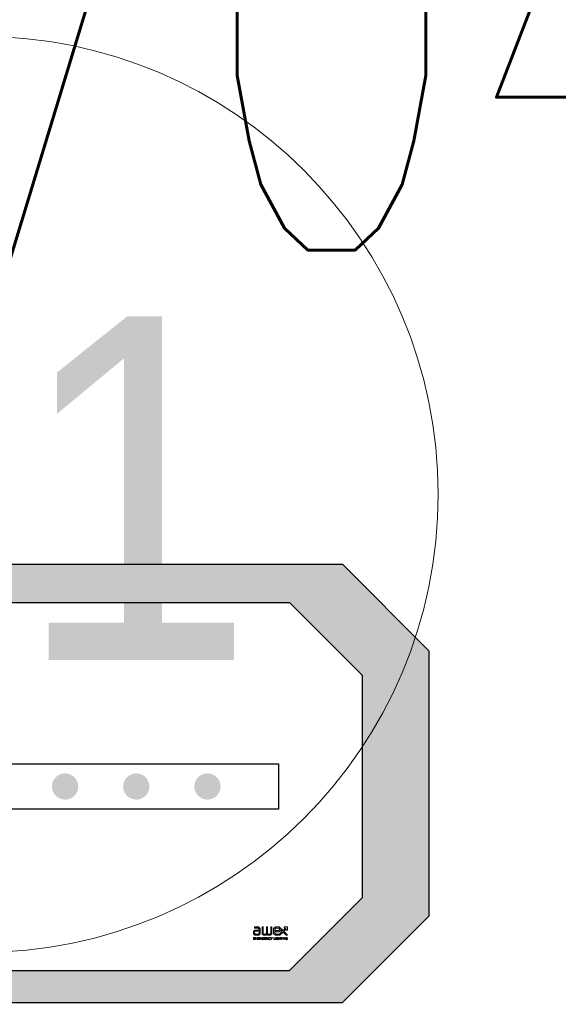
# Model space of a CAD drawing. Header units: millimetres. Extents: x -94648 to 68781, y -29623 to 11990.
# Tile 69 of 181: x -35483 to -35459, y -12351 to -12308. Entities that reach past the tile are written whole.
import ezdxf
from ezdxf.enums import TextEntityAlignment as Align

# ---------------------------------------------------------------- set-up
doc = ezdxf.new("R2010")
doc.units = ezdxf.units.MM
doc.layers.add('-podklad', color=8, linetype='Continuous')
doc.layers.add('AX - OPRAWY  EWAKUACYJNE', color=5, linetype='Continuous')
for name, color, linetype, lineweight in [('A_POWTARZALNE$0$A21_DRZWI_OKNA', 153, 'Continuous', 15), ('A_POWTARZALNE$0$DRZWI OPIS', 2, 'Continuous', 15), ('A_POWTARZALNE$0$opisy drzwi okien', 3, 'Continuous', 15), ('AX - ADRESACJA', 4, 'Continuous', 5), ('IE_oswietlenie_nr_obw', 51, 'Continuous', 20)]:
    doc.layers.add(name, color=color, linetype=linetype, lineweight=lineweight)
doc.styles.add('A_POWTARZALNE$0$ISO', font='arial.ttf')
doc.styles.add('ROMANS', font='romans.shx', dxfattribs={"width": 0.75, "height": 10})

# ---------------------------------------------------------------- blocks, each defined once
blk = doc.blocks.new('A_POWTARZALNE$0$drzwi 104 mur')
at = {"color": 8, "linetype": 'Continuous'}
blk.add_arc((0.144, 47), 94, 182.13385, 270, dxfattribs=at)
blk = doc.blocks.new('A_POWTARZALNE$0$znak drzwi')
at = {"layer": 'A_POWTARZALNE$0$opisy drzwi okien', "color": 8}
blk.add_circle((0, 104.156), 20, dxfattribs=at)
at = {"color": 8, "linetype": 'ByBlock', "style": 'A_POWTARZALNE$0$ISO'}
for tag, p in [('S', (-5, 54.156)), ('H', (17.731, 54.156))]:
    blk.add_attdef(tag, text='', height=14, rotation=90, dxfattribs=at).set_placement(p, align=Align.CENTER)
at = {"layer": 'A_POWTARZALNE$0$opisy drzwi okien', "color": 8, "style": 'A_POWTARZALNE$0$ISO', "width": 0.824464}
blk.add_attdef('DX', text='', height=15, dxfattribs=at).set_placement((-12, 96.656), (12, 96.656), align=Align.FIT)
blk = doc.blocks.new('Goscim_parter')
at = {"layer": 'A_POWTARZALNE$0$A21_DRZWI_OKNA', "color": 8, "rotation": 269.9999857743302}
blk.add_blockref('A_POWTARZALNE$0$drzwi 104 mur', (-35484.624, -12371.987), dxfattribs=at)
at = {"layer": 'A_POWTARZALNE$0$DRZWI OPIS', "color": 8}
ref = blk.add_blockref('A_POWTARZALNE$0$znak drzwi', (-35484.624, -12432.558), dxfattribs=dict(at, rotation=0.000177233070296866))
ref.add_attrib('DX', 'D1', dxfattribs={"layer": 'A_POWTARZALNE$0$opisy drzwi okien', "color": 8, "height": 15, "rotation": 0.0002, "style": 'A_POWTARZALNE$0$ISO', "width": 0.895951}).set_placement((-35496.624, -12335.635), (-35472.624, -12335.635), align=Align.FIT)
blk = doc.blocks.new('AX - OPRAWY')
at = {"layer": 'AX - OPRAWY  EWAKUACYJNE', "lineweight": 5}
for points in [[(2911.5, 461.85), (2911.5, 461.56), (2911.67, 461.38), (2912.19, 461.38), (2912.36, 461.53), (2912.36, 462.2), (2912.13, 462.42), (2911.65, 462.42), (2911.65, 462.27), (2912.07, 462.27), (2912.21, 462.14), (2912.21, 461.59), (2912.13, 461.52), (2911.74, 461.52), (2911.65, 461.62), (2911.65, 461.79), (2911.73, 461.88), (2912.07, 461.88), (2912.07, 462.02), (2911.67, 462.02)], [(2912.58, 461.53), (2912.74, 461.38), (2913.09, 461.38), (2913.19, 461.48), (2913.3, 461.38), (2913.63, 461.38), (2913.8, 461.53), (2913.8, 462.42), (2913.65, 462.42), (2913.65, 461.59), (2913.58, 461.52), (2913.35, 461.52), (2913.26, 461.61), (2913.26, 462.42), (2913.12, 462.42), (2913.12, 461.61), (2913.03, 461.52), (2912.8, 461.52), (2912.72, 461.59), (2912.72, 462.42), (2912.58, 462.42)], [(2915.19, 461.96), (2914.99, 462.16), (2914.99, 461.95), (2915.08, 461.86), (2914.75, 461.52), (2914.31, 461.52), (2914.16, 461.66), (2914.16, 462.14), (2914.31, 462.27), (2914.67, 462.27), (2914.77, 462.18), (2914.77, 462.04), (2914.67, 461.95), (2914.31, 461.95), (2914.31, 461.81), (2914.73, 461.81), (2914.92, 461.98), (2914.92, 462.23), (2914.73, 462.42), (2914.25, 462.42), (2914.02, 462.2), (2914.02, 461.6), (2914.25, 461.38), (2914.81, 461.38), (2915.19, 461.76), (2915.57, 461.38), (2915.77, 461.38), (2915.29, 461.86), (2915.6, 462.17), (2915.6, 462.02), (2915.75, 462.02), (2915.75, 462.42), (2915.34, 462.42), (2915.34, 462.27), (2915.5, 462.27)], [(2914.02, 461.6), (2914.25, 461.38), (2914.81, 461.38), (2915.19, 461.76), (2915.57, 461.38), (2915.77, 461.38), (2915.29, 461.86), (2915.6, 462.17), (2915.6, 462.02), (2915.75, 462.02), (2915.75, 462.42), (2915.34, 462.42), (2915.34, 462.27), (2915.5, 462.27), (2915.19, 461.96), (2914.99, 462.16), (2914.99, 461.95), (2915.08, 461.86), (2914.75, 461.52), (2914.31, 461.52), (2914.16, 461.66), (2914.16, 462.14), (2914.31, 462.27), (2914.67, 462.27), (2914.77, 462.18), (2914.77, 462.04), (2914.67, 461.95), (2914.31, 461.95), (2914.31, 461.81), (2914.73, 461.81), (2914.92, 461.98), (2914.92, 462.23), (2914.73, 462.42), (2914.25, 462.42), (2914.02, 462.2)], [(2911.5, 461.08), (2911.5, 460.82), (2911.69, 460.82), (2911.69, 460.85), (2911.53, 460.85), (2911.53, 460.94), (2911.67, 460.94), (2911.67, 460.96), (2911.53, 460.96), (2911.53, 461.05), (2911.69, 461.05), (2911.69, 461.08)], [(2911.75, 461.08), (2911.75, 460.82), (2911.78, 460.82), (2911.78, 461.03), (2911.87, 460.89), (2911.87, 460.89), (2911.97, 461.03), (2911.97, 460.82), (2912, 460.82), (2912, 461.08), (2911.97, 461.08), (2911.87, 460.94), (2911.78, 461.08)], [(2912.06, 461.08), (2912.06, 460.82), (2912.25, 460.82), (2912.25, 460.85), (2912.09, 460.85), (2912.09, 460.94), (2912.23, 460.94), (2912.23, 460.96), (2912.09, 460.96), (2912.09, 461.05), (2912.25, 461.05), (2912.25, 461.08)], [(2912.56, 460.95), (2912.56, 460.94), (2912.56, 460.93), (2912.56, 460.93), (2912.56, 460.92), (2912.57, 460.91), (2912.57, 460.91), (2912.57, 460.9), (2912.57, 460.9), (2912.57, 460.89), (2912.58, 460.88), (2912.58, 460.88), (2912.58, 460.87), (2912.59, 460.87), (2912.59, 460.86), (2912.59, 460.86), (2912.6, 460.85), (2912.6, 460.85), (2912.61, 460.84), (2912.61, 460.84), (2912.62, 460.84), (2912.62, 460.83), (2912.63, 460.83), (2912.63, 460.83), (2912.64, 460.82), (2912.65, 460.82), (2912.65, 460.82), (2912.66, 460.82), (2912.67, 460.82), (2912.67, 460.82), (2912.68, 460.82), (2912.69, 460.81), (2912.69, 460.81), (2912.7, 460.81), (2912.71, 460.82), (2912.72, 460.82), (2912.73, 460.82), (2912.73, 460.82), (2912.74, 460.82), (2912.75, 460.82), (2912.75, 460.83), (2912.76, 460.83), (2912.77, 460.83), (2912.77, 460.84), (2912.78, 460.84), (2912.78, 460.84), (2912.79, 460.85), (2912.79, 460.85), (2912.8, 460.85), (2912.8, 460.96), (2912.69, 460.96), (2912.69, 460.93), (2912.77, 460.93), (2912.77, 460.87), (2912.77, 460.86), (2912.76, 460.86), (2912.76, 460.86), (2912.76, 460.86), (2912.75, 460.85), (2912.75, 460.85), (2912.74, 460.85), (2912.74, 460.85), (2912.73, 460.85), (2912.73, 460.85), (2912.72, 460.84), (2912.72, 460.84), (2912.71, 460.84), (2912.71, 460.84), (2912.7, 460.84), (2912.7, 460.84), (2912.69, 460.84), (2912.68, 460.84), (2912.68, 460.84), (2912.67, 460.84), (2912.67, 460.84), (2912.66, 460.85), (2912.66, 460.85), (2912.65, 460.85), (2912.65, 460.85), (2912.64, 460.85), (2912.64, 460.86), (2912.64, 460.86), (2912.63, 460.86), (2912.63, 460.86), (2912.62, 460.87), (2912.62, 460.87), (2912.62, 460.88), (2912.61, 460.88), (2912.61, 460.88), (2912.61, 460.89), (2912.61, 460.89), (2912.6, 460.9), (2912.6, 460.9), (2912.6, 460.91), (2912.6, 460.91), (2912.6, 460.92), (2912.6, 460.92), (2912.59, 460.93), (2912.59, 460.93), (2912.59, 460.94), (2912.59, 460.94), (2912.59, 460.95), (2912.59, 460.95), (2912.59, 460.96), (2912.59, 460.96), (2912.59, 460.97), (2912.59, 460.97), (2912.6, 460.98), (2912.6, 460.98), (2912.6, 460.99), (2912.6, 460.99), (2912.6, 461), (2912.6, 461), (2912.61, 461), (2912.61, 461.01), (2912.61, 461.01), (2912.61, 461.02), (2912.62, 461.02), (2912.62, 461.02), (2912.62, 461.03), (2912.63, 461.03), (2912.63, 461.04), (2912.63, 461.04), (2912.64, 461.04), (2912.64, 461.04), (2912.65, 461.05), (2912.65, 461.05), (2912.66, 461.05), (2912.66, 461.05), (2912.67, 461.05), (2912.67, 461.05), (2912.68, 461.06), (2912.68, 461.06), (2912.69, 461.06), (2912.69, 461.06), (2912.7, 461.06), (2912.7, 461.06), (2912.71, 461.06), (2912.72, 461.05), (2912.72, 461.05), (2912.73, 461.05), (2912.73, 461.05), (2912.74, 461.05), (2912.74, 461.05), (2912.75, 461.04), (2912.75, 461.04), (2912.76, 461.04), (2912.76, 461.04), (2912.76, 461.03), (2912.77, 461.03), (2912.77, 461.03), (2912.79, 461.05), (2912.78, 461.05), (2912.78, 461.06), (2912.77, 461.06), (2912.77, 461.06), (2912.76, 461.07), (2912.76, 461.07), (2912.75, 461.07), (2912.75, 461.07), (2912.74, 461.08), (2912.74, 461.08), (2912.73, 461.08), (2912.72, 461.08), (2912.72, 461.08), (2912.71, 461.08), (2912.7, 461.08), (2912.69, 461.08), (2912.69, 461.08), (2912.68, 461.08), (2912.67, 461.08), (2912.66, 461.08), (2912.66, 461.08), (2912.65, 461.08), (2912.65, 461.08), (2912.64, 461.07), (2912.63, 461.07), (2912.63, 461.07), (2912.62, 461.06), (2912.62, 461.06), (2912.61, 461.06), (2912.61, 461.05), (2912.6, 461.05), (2912.6, 461.04), (2912.59, 461.04), (2912.59, 461.03), (2912.59, 461.03), (2912.58, 461.02), (2912.58, 461.02), (2912.58, 461.01), (2912.57, 461.01), (2912.57, 461), (2912.57, 460.99), (2912.57, 460.99), (2912.57, 460.98), (2912.56, 460.98), (2912.56, 460.97), (2912.56, 460.96), (2912.56, 460.96), (2912.56, 460.95)], [(2912.85, 461.08), (2912.85, 460.82), (2913.04, 460.82), (2913.04, 460.85), (2912.88, 460.85), (2912.88, 460.94), (2913.02, 460.94), (2913.02, 460.96), (2912.88, 460.96), (2912.88, 461.05), (2913.04, 461.05), (2913.04, 461.08)], [(2913.1, 461.08), (2913.1, 460.82), (2913.13, 460.82), (2913.13, 461.03), (2913.3, 460.82), (2913.32, 460.82), (2913.32, 461.08), (2913.29, 461.08), (2913.29, 460.87), (2913.13, 461.08)], [(2913.36, 460.95), (2913.36, 460.94), (2913.36, 460.93), (2913.36, 460.93), (2913.36, 460.92), (2913.36, 460.91), (2913.37, 460.91), (2913.37, 460.9), (2913.37, 460.9), (2913.37, 460.89), (2913.37, 460.88), (2913.38, 460.88), (2913.38, 460.87), (2913.38, 460.87), (2913.39, 460.86), (2913.39, 460.86), (2913.4, 460.85), (2913.4, 460.85), (2913.41, 460.84), (2913.41, 460.84), (2913.42, 460.84), (2913.42, 460.83), (2913.43, 460.83), (2913.43, 460.83), (2913.44, 460.82), (2913.44, 460.82), (2913.45, 460.82), (2913.46, 460.82), (2913.46, 460.82), (2913.47, 460.82), (2913.48, 460.82), (2913.48, 460.81), (2913.49, 460.81), (2913.5, 460.81), (2913.51, 460.82), (2913.51, 460.82), (2913.52, 460.82), (2913.53, 460.82), (2913.54, 460.82), (2913.54, 460.82), (2913.55, 460.83), (2913.56, 460.83), (2913.56, 460.83), (2913.57, 460.84), (2913.57, 460.84), (2913.58, 460.85), (2913.58, 460.85), (2913.59, 460.86), (2913.59, 460.86), (2913.58, 460.88), (2913.57, 460.87), (2913.57, 460.87), (2913.56, 460.87), (2913.56, 460.86), (2913.55, 460.86), (2913.55, 460.86), (2913.54, 460.85), (2913.54, 460.85), (2913.53, 460.85), (2913.53, 460.85), (2913.52, 460.85), (2913.52, 460.84), (2913.51, 460.84), (2913.5, 460.84), (2913.5, 460.84), (2913.49, 460.84), (2913.49, 460.84), (2913.48, 460.84), (2913.48, 460.84), (2913.47, 460.84), (2913.47, 460.84), (2913.46, 460.85), (2913.46, 460.85), (2913.45, 460.85), (2913.45, 460.85), (2913.44, 460.85), (2913.44, 460.86), (2913.43, 460.86), (2913.43, 460.86), (2913.43, 460.87), (2913.42, 460.87), (2913.42, 460.87), (2913.42, 460.88), (2913.41, 460.88), (2913.41, 460.88), (2913.41, 460.89), (2913.4, 460.89), (2913.4, 460.9), (2913.4, 460.9), (2913.4, 460.91), (2913.4, 460.91), (2913.39, 460.92), (2913.39, 460.92), (2913.39, 460.93), (2913.39, 460.93), (2913.39, 460.94), (2913.39, 460.94), (2913.39, 460.95), (2913.39, 460.95), (2913.39, 460.96), (2913.39, 460.96), (2913.39, 460.97), (2913.39, 460.97), (2913.39, 460.98), (2913.39, 460.98), (2913.4, 460.99), (2913.4, 460.99), (2913.4, 461), (2913.4, 461), (2913.4, 461.01), (2913.41, 461.01), (2913.41, 461.01), (2913.41, 461.02), (2913.42, 461.02), (2913.42, 461.03), (2913.42, 461.03), (2913.43, 461.03), (2913.43, 461.04), (2913.43, 461.04), (2913.44, 461.04), (2913.44, 461.04), (2913.45, 461.05), (2913.45, 461.05), (2913.46, 461.05), (2913.46, 461.05), (2913.47, 461.05), (2913.47, 461.05), (2913.48, 461.06), (2913.48, 461.06), (2913.49, 461.06), (2913.49, 461.06), (2913.5, 461.06), (2913.5, 461.06), (2913.51, 461.06), (2913.52, 461.05), (2913.52, 461.05), (2913.53, 461.05), (2913.53, 461.05), (2913.54, 461.05), (2913.54, 461.04), (2913.55, 461.04), (2913.55, 461.04), (2913.56, 461.04), (2913.56, 461.03), (2913.56, 461.03), (2913.57, 461.02), (2913.57, 461.02), (2913.59, 461.04), (2913.59, 461.05), (2913.58, 461.05), (2913.58, 461.06), (2913.57, 461.06), (2913.57, 461.06), (2913.56, 461.07), (2913.56, 461.07), (2913.55, 461.07), (2913.54, 461.07), (2913.54, 461.08), (2913.53, 461.08), (2913.52, 461.08), (2913.52, 461.08), (2913.51, 461.08), (2913.5, 461.08), (2913.49, 461.08), (2913.48, 461.08), (2913.48, 461.08), (2913.47, 461.08), (2913.46, 461.08), (2913.46, 461.08), (2913.45, 461.08), (2913.44, 461.08), (2913.44, 461.07), (2913.43, 461.07), (2913.43, 461.07), (2913.42, 461.06), (2913.42, 461.06), (2913.41, 461.06), (2913.41, 461.05), (2913.4, 461.05), (2913.4, 461.04), (2913.39, 461.04), (2913.39, 461.03), (2913.38, 461.03), (2913.38, 461.02), (2913.38, 461.02), (2913.37, 461.01), (2913.37, 461.01), (2913.37, 461), (2913.37, 461), (2913.37, 460.99), (2913.36, 460.98), (2913.36, 460.98), (2913.36, 460.97), (2913.36, 460.96), (2913.36, 460.96), (2913.36, 460.95)], [(2913.61, 461.08), (2913.72, 460.92), (2913.72, 460.82), (2913.75, 460.82), (2913.75, 460.92), (2913.86, 461.08), (2913.82, 461.08), (2913.73, 460.95), (2913.65, 461.08)], [(2914.04, 461.08), (2914.04, 460.82), (2914.21, 460.82), (2914.21, 460.85), (2914.07, 460.85), (2914.07, 461.08)], [(2914.27, 461.08), (2914.27, 460.82), (2914.3, 460.82), (2914.3, 461.08)], [(2914.34, 460.95), (2914.34, 460.94), (2914.34, 460.93), (2914.34, 460.93), (2914.35, 460.92), (2914.35, 460.91), (2914.35, 460.91), (2914.35, 460.9), (2914.35, 460.9), (2914.35, 460.89), (2914.36, 460.88), (2914.36, 460.88), (2914.36, 460.87), (2914.37, 460.87), (2914.37, 460.86), (2914.37, 460.86), (2914.38, 460.85), (2914.38, 460.85), (2914.39, 460.84), (2914.39, 460.84), (2914.4, 460.84), (2914.4, 460.83), (2914.41, 460.83), (2914.41, 460.83), (2914.42, 460.82), (2914.43, 460.82), (2914.43, 460.82), (2914.44, 460.82), (2914.45, 460.82), (2914.45, 460.82), (2914.46, 460.82), (2914.47, 460.81), (2914.48, 460.81), (2914.48, 460.81), (2914.49, 460.82), (2914.5, 460.82), (2914.51, 460.82), (2914.51, 460.82), (2914.52, 460.82), (2914.53, 460.82), (2914.54, 460.83), (2914.54, 460.83), (2914.55, 460.83), (2914.55, 460.84), (2914.56, 460.84), (2914.57, 460.84), (2914.57, 460.85), (2914.58, 460.85), (2914.58, 460.85), (2914.58, 460.96), (2914.47, 460.96), (2914.47, 460.93), (2914.55, 460.93), (2914.55, 460.87), (2914.55, 460.86), (2914.54, 460.86), (2914.54, 460.86), (2914.54, 460.86), (2914.53, 460.85), (2914.53, 460.85), (2914.52, 460.85), (2914.52, 460.85), (2914.51, 460.85), (2914.51, 460.85), (2914.5, 460.84), (2914.5, 460.84), (2914.49, 460.84), (2914.49, 460.84), (2914.48, 460.84), (2914.48, 460.84), (2914.47, 460.84), (2914.47, 460.84), (2914.46, 460.84), (2914.45, 460.84), (2914.45, 460.84), (2914.44, 460.85), (2914.44, 460.85), (2914.43, 460.85), (2914.43, 460.85), (2914.42, 460.85), (2914.42, 460.86), (2914.42, 460.86), (2914.41, 460.86), (2914.41, 460.86), (2914.4, 460.87), (2914.4, 460.87), (2914.4, 460.88), (2914.4, 460.88), (2914.39, 460.88), (2914.39, 460.89), (2914.39, 460.89), (2914.38, 460.9), (2914.38, 460.9), (2914.38, 460.91), (2914.38, 460.91), (2914.38, 460.92), (2914.38, 460.92), (2914.38, 460.93), (2914.37, 460.93), (2914.37, 460.94), (2914.37, 460.94), (2914.37, 460.95), (2914.37, 460.95), (2914.37, 460.96), (2914.37, 460.96), (2914.37, 460.97), (2914.38, 460.97), (2914.38, 460.98), (2914.38, 460.98), (2914.38, 460.99), (2914.38, 460.99), (2914.38, 461), (2914.38, 461), (2914.39, 461), (2914.39, 461.01), (2914.39, 461.01), (2914.4, 461.02), (2914.4, 461.02), (2914.4, 461.02), (2914.4, 461.03), (2914.41, 461.03), (2914.41, 461.04), (2914.42, 461.04), (2914.42, 461.04), (2914.42, 461.04), (2914.43, 461.05), (2914.43, 461.05), (2914.44, 461.05), (2914.44, 461.05), (2914.45, 461.05), (2914.45, 461.05), (2914.46, 461.06), (2914.46, 461.06), (2914.47, 461.06), (2914.47, 461.06), (2914.48, 461.06), (2914.49, 461.06), (2914.49, 461.06), (2914.5, 461.05), (2914.5, 461.05), (2914.51, 461.05), (2914.51, 461.05), (2914.52, 461.05), (2914.52, 461.05), (2914.53, 461.04), (2914.53, 461.04), (2914.54, 461.04), (2914.54, 461.04), (2914.54, 461.03), (2914.55, 461.03), (2914.55, 461.03), (2914.57, 461.05), (2914.57, 461.05), (2914.56, 461.06), (2914.56, 461.06), (2914.55, 461.06), (2914.55, 461.07), (2914.54, 461.07), (2914.53, 461.07), (2914.53, 461.07), (2914.52, 461.08), (2914.52, 461.08), (2914.51, 461.08), (2914.5, 461.08), (2914.5, 461.08), (2914.49, 461.08), (2914.48, 461.08), (2914.47, 461.08), (2914.47, 461.08), (2914.46, 461.08), (2914.45, 461.08), (2914.45, 461.08), (2914.44, 461.08), (2914.43, 461.08), (2914.43, 461.08), (2914.42, 461.07), (2914.41, 461.07), (2914.41, 461.07), (2914.4, 461.06), (2914.4, 461.06), (2914.39, 461.06), (2914.39, 461.05), (2914.38, 461.05), (2914.38, 461.04), (2914.37, 461.04), (2914.37, 461.03), (2914.37, 461.03), (2914.36, 461.02), (2914.36, 461.02), (2914.36, 461.01), (2914.35, 461.01), (2914.35, 461), (2914.35, 460.99), (2914.35, 460.99), (2914.35, 460.98), (2914.35, 460.98), (2914.34, 460.97), (2914.34, 460.96), (2914.34, 460.96), (2914.34, 460.95)], [(2914.63, 461.08), (2914.63, 460.82), (2914.66, 460.82), (2914.66, 460.94), (2914.81, 460.94), (2914.81, 460.82), (2914.84, 460.82), (2914.84, 461.08), (2914.81, 461.08), (2914.81, 460.96), (2914.66, 460.96), (2914.66, 461.08)], [(2914.89, 461.05), (2914.89, 461.08), (2915.09, 461.08), (2915.09, 461.05), (2915, 461.05), (2915, 460.82), (2914.98, 460.82), (2914.98, 461.05)], [(2915.15, 461.08), (2915.15, 460.82), (2915.18, 460.82), (2915.18, 461.08)], [(2915.24, 461.08), (2915.24, 460.82), (2915.27, 460.82), (2915.27, 461.03), (2915.44, 460.82), (2915.46, 460.82), (2915.46, 461.08), (2915.43, 461.08), (2915.43, 460.87), (2915.27, 461.08)], [(2915.51, 460.95), (2915.51, 460.94), (2915.51, 460.93), (2915.51, 460.93), (2915.51, 460.92), (2915.51, 460.91), (2915.51, 460.91), (2915.52, 460.9), (2915.52, 460.9), (2915.52, 460.89), (2915.52, 460.88), (2915.53, 460.88), (2915.53, 460.87), (2915.53, 460.87), (2915.54, 460.86), (2915.54, 460.86), (2915.54, 460.85), (2915.55, 460.85), (2915.55, 460.84), (2915.56, 460.84), (2915.56, 460.84), (2915.57, 460.83), (2915.57, 460.83), (2915.58, 460.83), (2915.59, 460.82), (2915.59, 460.82), (2915.6, 460.82), (2915.6, 460.82), (2915.61, 460.82), (2915.62, 460.82), (2915.63, 460.82), (2915.63, 460.81), (2915.64, 460.81), (2915.65, 460.81), (2915.66, 460.82), (2915.66, 460.82), (2915.67, 460.82), (2915.68, 460.82), (2915.69, 460.82), (2915.69, 460.82), (2915.7, 460.83), (2915.71, 460.83), (2915.71, 460.83), (2915.72, 460.84), (2915.72, 460.84), (2915.73, 460.84), (2915.74, 460.85), (2915.74, 460.85), (2915.74, 460.85), (2915.74, 460.96), (2915.64, 460.96), (2915.64, 460.93), (2915.72, 460.93), (2915.72, 460.87), (2915.71, 460.86), (2915.71, 460.86), (2915.71, 460.86), (2915.7, 460.86), (2915.7, 460.85), (2915.69, 460.85), (2915.69, 460.85), (2915.68, 460.85), (2915.68, 460.85), (2915.67, 460.85), (2915.67, 460.84), (2915.66, 460.84), (2915.66, 460.84), (2915.65, 460.84), (2915.65, 460.84), (2915.64, 460.84), (2915.64, 460.84), (2915.63, 460.84), (2915.62, 460.84), (2915.62, 460.84), (2915.61, 460.84), (2915.61, 460.85), (2915.6, 460.85), (2915.6, 460.85), (2915.59, 460.85), (2915.59, 460.85), (2915.59, 460.86), (2915.58, 460.86), (2915.58, 460.86), (2915.57, 460.86), (2915.57, 460.87), (2915.57, 460.87), (2915.56, 460.88), (2915.56, 460.88), (2915.56, 460.88), (2915.55, 460.89), (2915.55, 460.89), (2915.55, 460.9), (2915.55, 460.9), (2915.55, 460.91), (2915.54, 460.91), (2915.54, 460.92), (2915.54, 460.92), (2915.54, 460.93), (2915.54, 460.93), (2915.54, 460.94), (2915.54, 460.94), (2915.54, 460.95), (2915.54, 460.95), (2915.54, 460.96), (2915.54, 460.96), (2915.54, 460.97), (2915.54, 460.97), (2915.54, 460.98), (2915.54, 460.98), (2915.54, 460.99), (2915.55, 460.99), (2915.55, 461), (2915.55, 461), (2915.55, 461), (2915.55, 461.01), (2915.56, 461.01), (2915.56, 461.02), (2915.56, 461.02), (2915.57, 461.02), (2915.57, 461.03), (2915.57, 461.03), (2915.58, 461.04), (2915.58, 461.04), (2915.58, 461.04), (2915.59, 461.04), (2915.59, 461.05), (2915.6, 461.05), (2915.6, 461.05), (2915.61, 461.05), (2915.61, 461.05), (2915.62, 461.05), (2915.62, 461.06), (2915.63, 461.06), (2915.63, 461.06), (2915.64, 461.06), (2915.64, 461.06), (2915.65, 461.06), (2915.66, 461.06), (2915.66, 461.05), (2915.67, 461.05), (2915.67, 461.05), (2915.68, 461.05), (2915.68, 461.05), (2915.69, 461.05), (2915.69, 461.04), (2915.7, 461.04), (2915.7, 461.04), (2915.71, 461.04), (2915.71, 461.03), (2915.71, 461.03), (2915.72, 461.03), (2915.74, 461.05), (2915.73, 461.05), (2915.73, 461.06), (2915.72, 461.06), (2915.72, 461.06), (2915.71, 461.07), (2915.71, 461.07), (2915.7, 461.07), (2915.69, 461.07), (2915.69, 461.08), (2915.68, 461.08), (2915.68, 461.08), (2915.67, 461.08), (2915.66, 461.08), (2915.65, 461.08), (2915.65, 461.08), (2915.64, 461.08), (2915.63, 461.08), (2915.62, 461.08), (2915.62, 461.08), (2915.61, 461.08), (2915.6, 461.08), (2915.6, 461.08), (2915.59, 461.08), (2915.59, 461.07), (2915.58, 461.07), (2915.57, 461.07), (2915.57, 461.06), (2915.56, 461.06), (2915.56, 461.06), (2915.55, 461.05), (2915.55, 461.05), (2915.54, 461.04), (2915.54, 461.04), (2915.54, 461.03), (2915.53, 461.03), (2915.53, 461.02), (2915.53, 461.02), (2915.52, 461.01), (2915.52, 461.01), (2915.52, 461), (2915.52, 460.99), (2915.51, 460.99), (2915.51, 460.98), (2915.51, 460.98), (2915.51, 460.97), (2915.51, 460.96), (2915.51, 460.96), (2915.51, 460.95)]]:
    blk.add_hatch(color=251, dxfattribs=at).paths.add_polyline_path(points)
h = blk.add_hatch(color=251, dxfattribs=at)
h.paths.add_polyline_path([(2912.31, 461.08), (2912.31, 460.82), (2912.34, 460.82), (2912.34, 460.92), (2912.42, 460.92), (2912.49, 460.82), (2912.53, 460.82), (2912.45, 460.93), (2912.46, 460.93), (2912.46, 460.93), (2912.47, 460.93), (2912.48, 460.93), (2912.48, 460.94), (2912.48, 460.94), (2912.49, 460.94), (2912.49, 460.94), (2912.49, 460.94), (2912.49, 460.95), (2912.5, 460.95), (2912.5, 460.95), (2912.5, 460.95), (2912.5, 460.95), (2912.51, 460.96), (2912.51, 460.96), (2912.51, 460.96), (2912.51, 460.97), (2912.51, 460.97), (2912.51, 460.97), (2912.51, 460.98), (2912.52, 460.98), (2912.52, 460.98), (2912.52, 460.99), (2912.52, 460.99), (2912.52, 460.99), (2912.52, 461), (2912.52, 461), (2912.52, 461), (2912.52, 461.01), (2912.52, 461.01), (2912.52, 461.01), (2912.52, 461.02), (2912.52, 461.02), (2912.52, 461.02), (2912.51, 461.03), (2912.51, 461.03), (2912.51, 461.03), (2912.51, 461.04), (2912.51, 461.04), (2912.51, 461.04), (2912.51, 461.05), (2912.5, 461.05), (2912.5, 461.05), (2912.5, 461.05), (2912.5, 461.06), (2912.49, 461.06), (2912.49, 461.06), (2912.48, 461.06), (2912.48, 461.07), (2912.48, 461.07), (2912.47, 461.07), (2912.47, 461.07), (2912.46, 461.07), (2912.46, 461.08), (2912.45, 461.08), (2912.45, 461.08), (2912.44, 461.08), (2912.44, 461.08), (2912.43, 461.08), (2912.42, 461.08)])
h.paths.add_polyline_path([(2912.34, 460.95), (2912.34, 461.05), (2912.42, 461.05), (2912.43, 461.05), (2912.44, 461.05), (2912.44, 461.05), (2912.45, 461.05), (2912.46, 461.05), (2912.46, 461.04), (2912.46, 461.04), (2912.47, 461.04), (2912.47, 461.04), (2912.47, 461.04), (2912.47, 461.04), (2912.48, 461.03), (2912.48, 461.03), (2912.48, 461.03), (2912.48, 461.03), (2912.48, 461.03), (2912.48, 461.02), (2912.48, 461.02), (2912.49, 461.02), (2912.49, 461.02), (2912.49, 461.01), (2912.49, 461.01), (2912.49, 461.01), (2912.49, 461.01), (2912.49, 461), (2912.49, 461), (2912.49, 461), (2912.49, 461), (2912.49, 460.99), (2912.49, 460.99), (2912.49, 460.99), (2912.49, 460.99), (2912.49, 460.98), (2912.49, 460.98), (2912.48, 460.98), (2912.48, 460.98), (2912.48, 460.97), (2912.48, 460.97), (2912.48, 460.97), (2912.48, 460.97), (2912.47, 460.96), (2912.47, 460.96), (2912.47, 460.96), (2912.47, 460.96), (2912.47, 460.96), (2912.46, 460.96), (2912.46, 460.95), (2912.46, 460.95), (2912.45, 460.95), (2912.45, 460.95), (2912.45, 460.95), (2912.44, 460.95), (2912.44, 460.95), (2912.43, 460.95), (2912.42, 460.95)], flags=16)
at = {"layer": 'AX - OPRAWY  EWAKUACYJNE', "color": 251, "lineweight": 5}
for points in [[(2911.65, 462.42), (2911.65, 462.27), (2912.07, 462.27), (2912.21, 462.14), (2912.21, 461.59), (2912.13, 461.52), (2911.74, 461.52), (2911.65, 461.62), (2911.65, 461.79), (2911.73, 461.88), (2912.07, 461.88), (2912.07, 462.02), (2911.67, 462.02), (2911.5, 461.85), (2911.5, 461.56), (2911.67, 461.38), (2912.19, 461.38), (2912.36, 461.53), (2912.36, 462.2), (2912.13, 462.42), (2911.65, 462.42)], [(2913.65, 461.59), (2913.58, 461.52), (2913.35, 461.52), (2913.26, 461.61), (2913.26, 462.42), (2913.12, 462.42), (2913.12, 461.61), (2913.03, 461.52), (2912.8, 461.52), (2912.72, 461.59), (2912.72, 462.42), (2912.58, 462.42), (2912.58, 461.53), (2912.74, 461.38), (2913.09, 461.38), (2913.19, 461.48), (2913.3, 461.38), (2913.63, 461.38), (2913.8, 461.53), (2913.8, 462.42), (2913.65, 462.42), (2913.65, 461.59)], [(2915.75, 462.02), (2915.75, 462.42), (2915.34, 462.42), (2915.34, 462.27), (2915.5, 462.27), (2915.19, 461.96), (2914.99, 462.16), (2914.99, 461.95), (2915.08, 461.86), (2914.75, 461.52), (2914.31, 461.52), (2914.16, 461.66), (2914.16, 462.14), (2914.31, 462.27), (2914.67, 462.27), (2914.77, 462.18), (2914.77, 462.04), (2914.67, 461.95), (2914.31, 461.95), (2914.31, 461.81), (2914.73, 461.81), (2914.92, 461.98), (2914.92, 462.23), (2914.73, 462.42), (2914.25, 462.42), (2914.02, 462.2), (2914.02, 461.6), (2914.25, 461.38), (2914.81, 461.38), (2915.19, 461.76), (2915.57, 461.38), (2915.77, 461.38), (2915.29, 461.86), (2915.6, 462.17), (2915.6, 462.02), (2915.75, 462.02)], [(2911.5, 461.08), (2911.69, 461.08), (2911.69, 461.05), (2911.53, 461.05), (2911.53, 460.96), (2911.67, 460.96), (2911.67, 460.94), (2911.53, 460.94), (2911.53, 460.85), (2911.69, 460.85), (2911.69, 460.82), (2911.5, 460.82), (2911.5, 461.08)], [(2911.75, 461.08), (2911.78, 461.08), (2911.87, 460.94), (2911.97, 461.08), (2912, 461.08), (2912, 460.82), (2911.97, 460.82), (2911.97, 461.03), (2911.87, 460.89), (2911.87, 460.89), (2911.78, 461.03), (2911.78, 460.82), (2911.75, 460.82), (2911.75, 461.08)], [(2912.06, 461.08), (2912.25, 461.08), (2912.25, 461.05), (2912.09, 461.05), (2912.09, 460.96), (2912.23, 460.96), (2912.23, 460.94), (2912.09, 460.94), (2912.09, 460.85), (2912.25, 460.85), (2912.25, 460.82), (2912.06, 460.82), (2912.06, 461.08)], [(2912.31, 461.08), (2912.42, 461.08), (2912.43, 461.08), (2912.44, 461.08), (2912.44, 461.08), (2912.45, 461.08), (2912.45, 461.08), (2912.46, 461.08), (2912.46, 461.07), (2912.47, 461.07), (2912.47, 461.07), (2912.48, 461.07), (2912.48, 461.07), (2912.48, 461.06), (2912.49, 461.06), (2912.49, 461.06), (2912.5, 461.06), (2912.5, 461.05), (2912.5, 461.05), (2912.5, 461.05), (2912.51, 461.05), (2912.51, 461.04), (2912.51, 461.04), (2912.51, 461.04), (2912.51, 461.03), (2912.51, 461.03), (2912.51, 461.03), (2912.52, 461.02), (2912.52, 461.02), (2912.52, 461.02), (2912.52, 461.01), (2912.52, 461.01), (2912.52, 461.01), (2912.52, 461), (2912.52, 461), (2912.52, 461), (2912.52, 460.99), (2912.52, 460.99), (2912.52, 460.99), (2912.52, 460.98), (2912.52, 460.98), (2912.51, 460.98), (2912.51, 460.97), (2912.51, 460.97), (2912.51, 460.97), (2912.51, 460.96), (2912.51, 460.96), (2912.51, 460.96), (2912.5, 460.95), (2912.5, 460.95), (2912.5, 460.95), (2912.5, 460.95), (2912.49, 460.95), (2912.49, 460.94), (2912.49, 460.94), (2912.49, 460.94), (2912.48, 460.94), (2912.48, 460.94), (2912.48, 460.93), (2912.47, 460.93), (2912.46, 460.93), (2912.46, 460.93), (2912.45, 460.93), (2912.53, 460.82), (2912.49, 460.82), (2912.42, 460.92), (2912.34, 460.92), (2912.34, 460.82), (2912.31, 460.82), (2912.31, 461.08)], [(2912.42, 460.95), (2912.43, 460.95), (2912.44, 460.95), (2912.44, 460.95), (2912.45, 460.95), (2912.45, 460.95), (2912.45, 460.95), (2912.46, 460.95), (2912.46, 460.95), (2912.46, 460.96), (2912.47, 460.96), (2912.47, 460.96), (2912.47, 460.96), (2912.47, 460.96), (2912.47, 460.96), (2912.48, 460.97), (2912.48, 460.97), (2912.48, 460.97), (2912.48, 460.97), (2912.48, 460.98), (2912.48, 460.98), (2912.49, 460.98), (2912.49, 460.98), (2912.49, 460.99), (2912.49, 460.99), (2912.49, 460.99), (2912.49, 460.99), (2912.49, 461), (2912.49, 461), (2912.49, 461), (2912.49, 461), (2912.49, 461.01), (2912.49, 461.01), (2912.49, 461.01), (2912.49, 461.01), (2912.49, 461.02), (2912.49, 461.02), (2912.48, 461.02), (2912.48, 461.02), (2912.48, 461.03), (2912.48, 461.03), (2912.48, 461.03), (2912.48, 461.03), (2912.48, 461.03), (2912.47, 461.04), (2912.47, 461.04), (2912.47, 461.04), (2912.47, 461.04), (2912.46, 461.04), (2912.46, 461.04), (2912.46, 461.05), (2912.45, 461.05), (2912.44, 461.05), (2912.44, 461.05), (2912.43, 461.05), (2912.42, 461.05), (2912.34, 461.05), (2912.34, 460.95), (2912.42, 460.95)], [(2912.56, 460.95), (2912.56, 460.95), (2912.56, 460.96), (2912.56, 460.96), (2912.56, 460.97), (2912.56, 460.98), (2912.57, 460.98), (2912.57, 460.99), (2912.57, 460.99), (2912.57, 461), (2912.57, 461.01), (2912.58, 461.01), (2912.58, 461.02), (2912.58, 461.02), (2912.59, 461.03), (2912.59, 461.03), (2912.59, 461.04), (2912.6, 461.04), (2912.6, 461.05), (2912.61, 461.05), (2912.61, 461.06), (2912.62, 461.06), (2912.62, 461.06), (2912.63, 461.07), (2912.63, 461.07), (2912.64, 461.07), (2912.65, 461.08), (2912.65, 461.08), (2912.66, 461.08), (2912.66, 461.08), (2912.67, 461.08), (2912.68, 461.08), (2912.69, 461.08), (2912.69, 461.08), (2912.7, 461.08), (2912.71, 461.08), (2912.72, 461.08), (2912.72, 461.08), (2912.73, 461.08), (2912.74, 461.08), (2912.74, 461.08), (2912.75, 461.07), (2912.75, 461.07), (2912.76, 461.07), (2912.76, 461.07), (2912.77, 461.06), (2912.77, 461.06), (2912.78, 461.06), (2912.78, 461.05), (2912.79, 461.05), (2912.77, 461.03), (2912.77, 461.03), (2912.76, 461.03), (2912.76, 461.04), (2912.76, 461.04), (2912.75, 461.04), (2912.75, 461.04), (2912.74, 461.05), (2912.74, 461.05), (2912.73, 461.05), (2912.73, 461.05), (2912.72, 461.05), (2912.72, 461.05), (2912.71, 461.06), (2912.7, 461.06), (2912.7, 461.06), (2912.69, 461.06), (2912.69, 461.06), (2912.68, 461.06), (2912.68, 461.06), (2912.67, 461.05), (2912.67, 461.05), (2912.66, 461.05), (2912.66, 461.05), (2912.65, 461.05), (2912.65, 461.05), (2912.64, 461.04), (2912.64, 461.04), (2912.63, 461.04), (2912.63, 461.04), (2912.63, 461.03), (2912.62, 461.03), (2912.62, 461.02), (2912.62, 461.02), (2912.61, 461.02), (2912.61, 461.01), (2912.61, 461.01), (2912.61, 461), (2912.6, 461), (2912.6, 461), (2912.6, 460.99), (2912.6, 460.99), (2912.6, 460.98), (2912.6, 460.98), (2912.59, 460.97), (2912.59, 460.97), (2912.59, 460.96), (2912.59, 460.96), (2912.59, 460.95), (2912.59, 460.95), (2912.59, 460.94), (2912.59, 460.94), (2912.59, 460.93), (2912.59, 460.93), (2912.6, 460.92), (2912.6, 460.92), (2912.6, 460.91), (2912.6, 460.91), (2912.6, 460.9), (2912.6, 460.9), (2912.61, 460.89), (2912.61, 460.89), (2912.61, 460.88), (2912.61, 460.88), (2912.62, 460.88), (2912.62, 460.87), (2912.62, 460.87), (2912.63, 460.86), (2912.63, 460.86), (2912.64, 460.86), (2912.64, 460.86), (2912.64, 460.85), (2912.65, 460.85), (2912.65, 460.85), (2912.66, 460.85), (2912.66, 460.85), (2912.67, 460.84), (2912.67, 460.84), (2912.68, 460.84), (2912.68, 460.84), (2912.69, 460.84), (2912.7, 460.84), (2912.7, 460.84), (2912.71, 460.84), (2912.71, 460.84), (2912.72, 460.84), (2912.72, 460.84), (2912.73, 460.85), (2912.73, 460.85), (2912.74, 460.85), (2912.74, 460.85), (2912.75, 460.85), (2912.75, 460.85), (2912.76, 460.86), (2912.76, 460.86), (2912.76, 460.86), (2912.77, 460.86), (2912.77, 460.87), (2912.77, 460.93), (2912.69, 460.93), (2912.69, 460.96), (2912.8, 460.96), (2912.8, 460.85), (2912.79, 460.85), (2912.79, 460.85), (2912.78, 460.84), (2912.78, 460.84), (2912.77, 460.84), (2912.77, 460.83), (2912.76, 460.83), (2912.75, 460.83), (2912.75, 460.82), (2912.74, 460.82), (2912.73, 460.82), (2912.73, 460.82), (2912.72, 460.82), (2912.71, 460.82), (2912.7, 460.81), (2912.69, 460.81), (2912.69, 460.81), (2912.68, 460.82), (2912.67, 460.82), (2912.67, 460.82), (2912.66, 460.82), (2912.65, 460.82), (2912.65, 460.82), (2912.64, 460.82), (2912.63, 460.83), (2912.63, 460.83), (2912.62, 460.83), (2912.62, 460.84), (2912.61, 460.84), (2912.61, 460.84), (2912.6, 460.85), (2912.6, 460.85), (2912.59, 460.86), (2912.59, 460.86), (2912.59, 460.87), (2912.58, 460.87), (2912.58, 460.88), (2912.58, 460.88), (2912.57, 460.89), (2912.57, 460.9), (2912.57, 460.9), (2912.57, 460.91), (2912.57, 460.91), (2912.56, 460.92), (2912.56, 460.93), (2912.56, 460.93), (2912.56, 460.94), (2912.56, 460.95)], [(2912.85, 461.08), (2913.04, 461.08), (2913.04, 461.05), (2912.88, 461.05), (2912.88, 460.96), (2913.02, 460.96), (2913.02, 460.94), (2912.88, 460.94), (2912.88, 460.85), (2913.04, 460.85), (2913.04, 460.82), (2912.85, 460.82), (2912.85, 461.08)], [(2913.1, 461.08), (2913.13, 461.08), (2913.29, 460.87), (2913.29, 461.08), (2913.32, 461.08), (2913.32, 460.82), (2913.3, 460.82), (2913.13, 461.03), (2913.13, 460.82), (2913.1, 460.82), (2913.1, 461.08)], [(2913.36, 460.95), (2913.36, 460.95), (2913.36, 460.96), (2913.36, 460.96), (2913.36, 460.97), (2913.36, 460.98), (2913.36, 460.98), (2913.37, 460.99), (2913.37, 461), (2913.37, 461), (2913.37, 461.01), (2913.37, 461.01), (2913.38, 461.02), (2913.38, 461.02), (2913.38, 461.03), (2913.39, 461.03), (2913.39, 461.04), (2913.4, 461.04), (2913.4, 461.05), (2913.41, 461.05), (2913.41, 461.06), (2913.42, 461.06), (2913.42, 461.06), (2913.43, 461.07), (2913.43, 461.07), (2913.44, 461.07), (2913.44, 461.08), (2913.45, 461.08), (2913.46, 461.08), (2913.46, 461.08), (2913.47, 461.08), (2913.48, 461.08), (2913.48, 461.08), (2913.49, 461.08), (2913.5, 461.08), (2913.51, 461.08), (2913.52, 461.08), (2913.52, 461.08), (2913.53, 461.08), (2913.54, 461.08), (2913.54, 461.07), (2913.55, 461.07), (2913.56, 461.07), (2913.56, 461.07), (2913.57, 461.06), (2913.57, 461.06), (2913.58, 461.06), (2913.58, 461.05), (2913.59, 461.05), (2913.59, 461.04), (2913.57, 461.02), (2913.57, 461.02), (2913.56, 461.03), (2913.56, 461.03), (2913.56, 461.04), (2913.55, 461.04), (2913.55, 461.04), (2913.54, 461.04), (2913.54, 461.05), (2913.53, 461.05), (2913.53, 461.05), (2913.52, 461.05), (2913.52, 461.05), (2913.51, 461.06), (2913.5, 461.06), (2913.5, 461.06), (2913.49, 461.06), (2913.49, 461.06), (2913.48, 461.06), (2913.48, 461.06), (2913.47, 461.05), (2913.47, 461.05), (2913.46, 461.05), (2913.46, 461.05), (2913.45, 461.05), (2913.45, 461.05), (2913.44, 461.04), (2913.44, 461.04), (2913.43, 461.04), (2913.43, 461.04), (2913.43, 461.03), (2913.42, 461.03), (2913.42, 461.03), (2913.42, 461.02), (2913.41, 461.02), (2913.41, 461.01), (2913.41, 461.01), (2913.4, 461.01), (2913.4, 461), (2913.4, 461), (2913.4, 460.99), (2913.4, 460.99), (2913.39, 460.98), (2913.39, 460.98), (2913.39, 460.97), (2913.39, 460.97), (2913.39, 460.96), (2913.39, 460.96), (2913.39, 460.95), (2913.39, 460.95), (2913.39, 460.94), (2913.39, 460.94), (2913.39, 460.93), (2913.39, 460.93), (2913.39, 460.92), (2913.39, 460.92), (2913.4, 460.91), (2913.4, 460.91), (2913.4, 460.9), (2913.4, 460.9), (2913.4, 460.89), (2913.41, 460.89), (2913.41, 460.88), (2913.41, 460.88), (2913.42, 460.88), (2913.42, 460.87), (2913.42, 460.87), (2913.43, 460.87), (2913.43, 460.86), (2913.43, 460.86), (2913.44, 460.86), (2913.44, 460.85), (2913.45, 460.85), (2913.45, 460.85), (2913.46, 460.85), (2913.46, 460.85), (2913.47, 460.84), (2913.47, 460.84), (2913.48, 460.84), (2913.48, 460.84), (2913.49, 460.84), (2913.49, 460.84), (2913.5, 460.84), (2913.5, 460.84), (2913.51, 460.84), (2913.52, 460.84), (2913.52, 460.85), (2913.53, 460.85), (2913.53, 460.85), (2913.54, 460.85), (2913.54, 460.85), (2913.55, 460.86), (2913.55, 460.86), (2913.56, 460.86), (2913.56, 460.87), (2913.57, 460.87), (2913.57, 460.87), (2913.58, 460.88), (2913.59, 460.86), (2913.59, 460.86), (2913.58, 460.85), (2913.58, 460.85), (2913.57, 460.84), (2913.57, 460.84), (2913.56, 460.83), (2913.56, 460.83), (2913.55, 460.83), (2913.54, 460.82), (2913.54, 460.82), (2913.53, 460.82), (2913.52, 460.82), (2913.51, 460.82), (2913.51, 460.82), (2913.5, 460.81), (2913.49, 460.81), (2913.48, 460.81), (2913.48, 460.82), (2913.47, 460.82), (2913.46, 460.82), (2913.46, 460.82), (2913.45, 460.82), (2913.44, 460.82), (2913.44, 460.82), (2913.43, 460.83), (2913.43, 460.83), (2913.42, 460.83), (2913.42, 460.84), (2913.41, 460.84), (2913.41, 460.84), (2913.4, 460.85), (2913.4, 460.85), (2913.39, 460.86), (2913.39, 460.86), (2913.38, 460.87), (2913.38, 460.87), (2913.38, 460.88), (2913.37, 460.88), (2913.37, 460.89), (2913.37, 460.9), (2913.37, 460.9), (2913.37, 460.91), (2913.36, 460.91), (2913.36, 460.92), (2913.36, 460.93), (2913.36, 460.93), (2913.36, 460.94), (2913.36, 460.95)], [(2913.72, 460.92), (2913.61, 461.08), (2913.65, 461.08), (2913.73, 460.95), (2913.82, 461.08), (2913.86, 461.08), (2913.75, 460.92), (2913.75, 460.82), (2913.72, 460.82), (2913.72, 460.92)], [(2914.04, 461.08), (2914.07, 461.08), (2914.07, 460.85), (2914.21, 460.85), (2914.21, 460.82), (2914.04, 460.82), (2914.04, 461.08)], [(2914.27, 461.08), (2914.3, 461.08), (2914.3, 460.82), (2914.27, 460.82), (2914.27, 461.08)], [(2914.34, 460.95), (2914.34, 460.95), (2914.34, 460.96), (2914.34, 460.96), (2914.34, 460.97), (2914.35, 460.98), (2914.35, 460.98), (2914.35, 460.99), (2914.35, 460.99), (2914.35, 461), (2914.35, 461.01), (2914.36, 461.01), (2914.36, 461.02), (2914.36, 461.02), (2914.37, 461.03), (2914.37, 461.03), (2914.37, 461.04), (2914.38, 461.04), (2914.38, 461.05), (2914.39, 461.05), (2914.39, 461.06), (2914.4, 461.06), (2914.4, 461.06), (2914.41, 461.07), (2914.41, 461.07), (2914.42, 461.07), (2914.43, 461.08), (2914.43, 461.08), (2914.44, 461.08), (2914.45, 461.08), (2914.45, 461.08), (2914.46, 461.08), (2914.47, 461.08), (2914.47, 461.08), (2914.48, 461.08), (2914.49, 461.08), (2914.5, 461.08), (2914.5, 461.08), (2914.51, 461.08), (2914.52, 461.08), (2914.52, 461.08), (2914.53, 461.07), (2914.53, 461.07), (2914.54, 461.07), (2914.55, 461.07), (2914.55, 461.06), (2914.56, 461.06), (2914.56, 461.06), (2914.57, 461.05), (2914.57, 461.05), (2914.55, 461.03), (2914.55, 461.03), (2914.54, 461.03), (2914.54, 461.04), (2914.54, 461.04), (2914.53, 461.04), (2914.53, 461.04), (2914.52, 461.05), (2914.52, 461.05), (2914.51, 461.05), (2914.51, 461.05), (2914.5, 461.05), (2914.5, 461.05), (2914.49, 461.06), (2914.49, 461.06), (2914.48, 461.06), (2914.47, 461.06), (2914.47, 461.06), (2914.46, 461.06), (2914.46, 461.06), (2914.45, 461.05), (2914.45, 461.05), (2914.44, 461.05), (2914.44, 461.05), (2914.43, 461.05), (2914.43, 461.05), (2914.42, 461.04), (2914.42, 461.04), (2914.42, 461.04), (2914.41, 461.04), (2914.41, 461.03), (2914.4, 461.03), (2914.4, 461.02), (2914.4, 461.02), (2914.4, 461.02), (2914.39, 461.01), (2914.39, 461.01), (2914.39, 461), (2914.38, 461), (2914.38, 461), (2914.38, 460.99), (2914.38, 460.99), (2914.38, 460.98), (2914.38, 460.98), (2914.38, 460.97), (2914.37, 460.97), (2914.37, 460.96), (2914.37, 460.96), (2914.37, 460.95), (2914.37, 460.95), (2914.37, 460.94), (2914.37, 460.94), (2914.37, 460.93), (2914.38, 460.93), (2914.38, 460.92), (2914.38, 460.92), (2914.38, 460.91), (2914.38, 460.91), (2914.38, 460.9), (2914.38, 460.9), (2914.39, 460.89), (2914.39, 460.89), (2914.39, 460.88), (2914.4, 460.88), (2914.4, 460.88), (2914.4, 460.87), (2914.4, 460.87), (2914.41, 460.86), (2914.41, 460.86), (2914.42, 460.86), (2914.42, 460.86), (2914.42, 460.85), (2914.43, 460.85), (2914.43, 460.85), (2914.44, 460.85), (2914.44, 460.85), (2914.45, 460.84), (2914.45, 460.84), (2914.46, 460.84), (2914.47, 460.84), (2914.47, 460.84), (2914.48, 460.84), (2914.48, 460.84), (2914.49, 460.84), (2914.49, 460.84), (2914.5, 460.84), (2914.5, 460.84), (2914.51, 460.85), (2914.51, 460.85), (2914.52, 460.85), (2914.52, 460.85), (2914.53, 460.85), (2914.53, 460.85), (2914.54, 460.86), (2914.54, 460.86), (2914.54, 460.86), (2914.55, 460.86), (2914.55, 460.87), (2914.55, 460.93), (2914.47, 460.93), (2914.47, 460.96), (2914.58, 460.96), (2914.58, 460.85), (2914.58, 460.85), (2914.57, 460.85), (2914.57, 460.84), (2914.56, 460.84), (2914.55, 460.84), (2914.55, 460.83), (2914.54, 460.83), (2914.54, 460.83), (2914.53, 460.82), (2914.52, 460.82), (2914.51, 460.82), (2914.51, 460.82), (2914.5, 460.82), (2914.49, 460.82), (2914.48, 460.81), (2914.48, 460.81), (2914.47, 460.81), (2914.46, 460.82), (2914.45, 460.82), (2914.45, 460.82), (2914.44, 460.82), (2914.43, 460.82), (2914.43, 460.82), (2914.42, 460.82), (2914.41, 460.83), (2914.41, 460.83), (2914.4, 460.83), (2914.4, 460.84), (2914.39, 460.84), (2914.39, 460.84), (2914.38, 460.85), (2914.38, 460.85), (2914.37, 460.86), (2914.37, 460.86), (2914.37, 460.87), (2914.36, 460.87), (2914.36, 460.88), (2914.36, 460.88), (2914.35, 460.89), (2914.35, 460.9), (2914.35, 460.9), (2914.35, 460.91), (2914.35, 460.91), (2914.35, 460.92), (2914.34, 460.93), (2914.34, 460.93), (2914.34, 460.94), (2914.34, 460.95)], [(2914.63, 461.08), (2914.66, 461.08), (2914.66, 460.96), (2914.81, 460.96), (2914.81, 461.08), (2914.84, 461.08), (2914.84, 460.82), (2914.81, 460.82), (2914.81, 460.94), (2914.66, 460.94), (2914.66, 460.82), (2914.63, 460.82), (2914.63, 461.08)], [(2914.98, 461.05), (2914.89, 461.05), (2914.89, 461.08), (2915.09, 461.08), (2915.09, 461.05), (2915, 461.05), (2915, 460.82), (2914.98, 460.82), (2914.98, 461.05)], [(2915.15, 461.08), (2915.18, 461.08), (2915.18, 460.82), (2915.15, 460.82), (2915.15, 461.08)], [(2915.24, 461.08), (2915.27, 461.08), (2915.43, 460.87), (2915.43, 461.08), (2915.46, 461.08), (2915.46, 460.82), (2915.44, 460.82), (2915.27, 461.03), (2915.27, 460.82), (2915.24, 460.82), (2915.24, 461.08)], [(2915.51, 460.95), (2915.51, 460.95), (2915.51, 460.96), (2915.51, 460.96), (2915.51, 460.97), (2915.51, 460.98), (2915.51, 460.98), (2915.51, 460.99), (2915.52, 460.99), (2915.52, 461), (2915.52, 461.01), (2915.52, 461.01), (2915.53, 461.02), (2915.53, 461.02), (2915.53, 461.03), (2915.54, 461.03), (2915.54, 461.04), (2915.54, 461.04), (2915.55, 461.05), (2915.55, 461.05), (2915.56, 461.06), (2915.56, 461.06), (2915.57, 461.06), (2915.57, 461.07), (2915.58, 461.07), (2915.59, 461.07), (2915.59, 461.08), (2915.6, 461.08), (2915.6, 461.08), (2915.61, 461.08), (2915.62, 461.08), (2915.62, 461.08), (2915.63, 461.08), (2915.64, 461.08), (2915.65, 461.08), (2915.65, 461.08), (2915.66, 461.08), (2915.67, 461.08), (2915.68, 461.08), (2915.68, 461.08), (2915.69, 461.08), (2915.69, 461.07), (2915.7, 461.07), (2915.71, 461.07), (2915.71, 461.07), (2915.72, 461.06), (2915.72, 461.06), (2915.73, 461.06), (2915.73, 461.05), (2915.74, 461.05), (2915.72, 461.03), (2915.71, 461.03), (2915.71, 461.03), (2915.71, 461.04), (2915.7, 461.04), (2915.7, 461.04), (2915.69, 461.04), (2915.69, 461.05), (2915.68, 461.05), (2915.68, 461.05), (2915.67, 461.05), (2915.67, 461.05), (2915.66, 461.05), (2915.66, 461.06), (2915.65, 461.06), (2915.64, 461.06), (2915.64, 461.06), (2915.63, 461.06), (2915.63, 461.06), (2915.62, 461.06), (2915.62, 461.05), (2915.61, 461.05), (2915.61, 461.05), (2915.6, 461.05), (2915.6, 461.05), (2915.59, 461.05), (2915.59, 461.04), (2915.58, 461.04), (2915.58, 461.04), (2915.58, 461.04), (2915.57, 461.03), (2915.57, 461.03), (2915.57, 461.02), (2915.56, 461.02), (2915.56, 461.02), (2915.56, 461.01), (2915.55, 461.01), (2915.55, 461), (2915.55, 461), (2915.55, 461), (2915.55, 460.99), (2915.54, 460.99), (2915.54, 460.98), (2915.54, 460.98), (2915.54, 460.97), (2915.54, 460.97), (2915.54, 460.96), (2915.54, 460.96), (2915.54, 460.95), (2915.54, 460.95), (2915.54, 460.94), (2915.54, 460.94), (2915.54, 460.93), (2915.54, 460.93), (2915.54, 460.92), (2915.54, 460.92), (2915.54, 460.91), (2915.55, 460.91), (2915.55, 460.9), (2915.55, 460.9), (2915.55, 460.89), (2915.55, 460.89), (2915.56, 460.88), (2915.56, 460.88), (2915.56, 460.88), (2915.57, 460.87), (2915.57, 460.87), (2915.57, 460.86), (2915.58, 460.86), (2915.58, 460.86), (2915.59, 460.86), (2915.59, 460.85), (2915.59, 460.85), (2915.6, 460.85), (2915.6, 460.85), (2915.61, 460.85), (2915.61, 460.84), (2915.62, 460.84), (2915.62, 460.84), (2915.63, 460.84), (2915.64, 460.84), (2915.64, 460.84), (2915.65, 460.84), (2915.65, 460.84), (2915.66, 460.84), (2915.66, 460.84), (2915.67, 460.84), (2915.67, 460.85), (2915.68, 460.85), (2915.68, 460.85), (2915.69, 460.85), (2915.69, 460.85), (2915.7, 460.85), (2915.7, 460.86), (2915.71, 460.86), (2915.71, 460.86), (2915.71, 460.86), (2915.72, 460.87), (2915.72, 460.93), (2915.64, 460.93), (2915.64, 460.96), (2915.74, 460.96), (2915.74, 460.85), (2915.74, 460.85), (2915.74, 460.85), (2915.73, 460.84), (2915.72, 460.84), (2915.72, 460.84), (2915.71, 460.83), (2915.71, 460.83), (2915.7, 460.83), (2915.69, 460.82), (2915.69, 460.82), (2915.68, 460.82), (2915.67, 460.82), (2915.66, 460.82), (2915.66, 460.82), (2915.65, 460.81), (2915.64, 460.81), (2915.63, 460.81), (2915.63, 460.82), (2915.62, 460.82), (2915.61, 460.82), (2915.6, 460.82), (2915.6, 460.82), (2915.59, 460.82), (2915.59, 460.82), (2915.58, 460.83), (2915.57, 460.83), (2915.57, 460.83), (2915.56, 460.84), (2915.56, 460.84), (2915.55, 460.84), (2915.55, 460.85), (2915.54, 460.85), (2915.54, 460.86), (2915.54, 460.86), (2915.53, 460.87), (2915.53, 460.87), (2915.53, 460.88), (2915.52, 460.88), (2915.52, 460.89), (2915.52, 460.9), (2915.52, 460.9), (2915.51, 460.91), (2915.51, 460.91), (2915.51, 460.92), (2915.51, 460.93), (2915.51, 460.93), (2915.51, 460.94), (2915.51, 460.95)]]:
    blk.add_lwpolyline(points, close=True, dxfattribs=at)
blk = doc.blocks.new('XS20')
at = {"layer": 'AX - OPRAWY  EWAKUACYJNE'}
h = blk.add_hatch(color=256, dxfattribs=at)
h.paths.add_polyline_path([(-38.564, 11.845), (-38.564, -11.309), (-31.001, -18.871), (-0.285, -18.871), (30.432, -18.871), (37.994, -11.309), (37.994, 11.845), (30.432, 19.408), (-0.285, 19.408), (-31.001, 19.408)])
h.paths.add_polyline_path([(-32.154, 9.725), (-32.154, -9.725), (-25.802, -16.077), (0, -16.077), (25.802, -16.077), (32.154, -9.725), (32.154, 9.725), (25.802, 16.077), (0, 16.077), (-25.802, 16.077)], flags=16)
h = blk.add_hatch(color=256, dxfattribs=at)
edge = h.paths.add_edge_path()
edge.add_arc((6.217, 0), 1.146, 0, 360)
h = blk.add_hatch(color=256, dxfattribs=at)
edge = h.paths.add_edge_path()
edge.add_arc((12.433, 0), 1.146, 0, 360)
h = blk.add_hatch(color=256, dxfattribs=at)
edge = h.paths.add_edge_path()
edge.add_arc((18.65, 0), 1.146, 0, 360)
for p, q in [((-0.285, 19.408), (30.432, 19.408)), ((30.432, 19.408), (37.994, 11.845)), ((0, 16.077), (25.802, 16.077)), ((25.802, 16.077), (32.154, 9.725)), ((37.994, 11.845), (37.994, -11.309)), ((32.154, 9.725), (32.154, -9.725)), ((-24.866, 1.985), (24.866, 1.985)), ((24.866, 1.985), (24.866, -1.985)), ((24.866, -1.985), (-24.866, -1.985)), ((25.802, -16.077), (32.154, -9.725)), ((30.432, -18.871), (37.994, -11.309)), ((37.994, -11.309), (37.994, -11.309)), ((0, -16.077), (25.802, -16.077)), ((-0.285, -18.871), (30.432, -18.871))]:
    blk.add_line(p, q, dxfattribs=at)
at = {"layer": 'AX - OPRAWY  EWAKUACYJNE', "xscale": 0.7, "yscale": 0.7, "zscale": 0.7}
blk.add_blockref('AX - OPRAWY', (-2015.385, -335.946), dxfattribs=at)
at = {"layer": 'AX - ADRESACJA', "style": 'ROMANS', "width": 0.8, "flags": 4}
blk.add_attdef('AX_ADRES', text='', height=20, dxfattribs=at).set_placement((-2.401, -42.734), align=Align.MIDDLE)
at = {"layer": 'AX - OPRAWY  EWAKUACYJNE', "style": 'ROMANS', "width": 0.8, "flags": 13}
blk.add_attdef('TYP', (-25.554, -14.152), '', height=0.2, dxfattribs=at)

msp = doc.modelspace()

# ---------------------------------------------------------------- block references
at = {"layer": '-podklad'}
msp.add_blockref('Goscim_parter', (0, 0), dxfattribs=at)
at = {"layer": 'AX - OPRAWY  EWAKUACYJNE', "color": 2, "xscale": 0.5, "yscale": 0.5, "zscale": 0.5}
msp.add_blockref('XS20', (-35484.02238, -12341.15641), dxfattribs=at)

# ---------------------------------------------------------------- texts
at = {"layer": 'IE_oswietlenie_nr_obw', "style": 'ROMANS', "width": 0.6}
msp.add_text('R1/O4', height=20, dxfattribs=at).set_placement((-35507.33912, -12317.7329))

doc.saveas('drawing.dxf')
